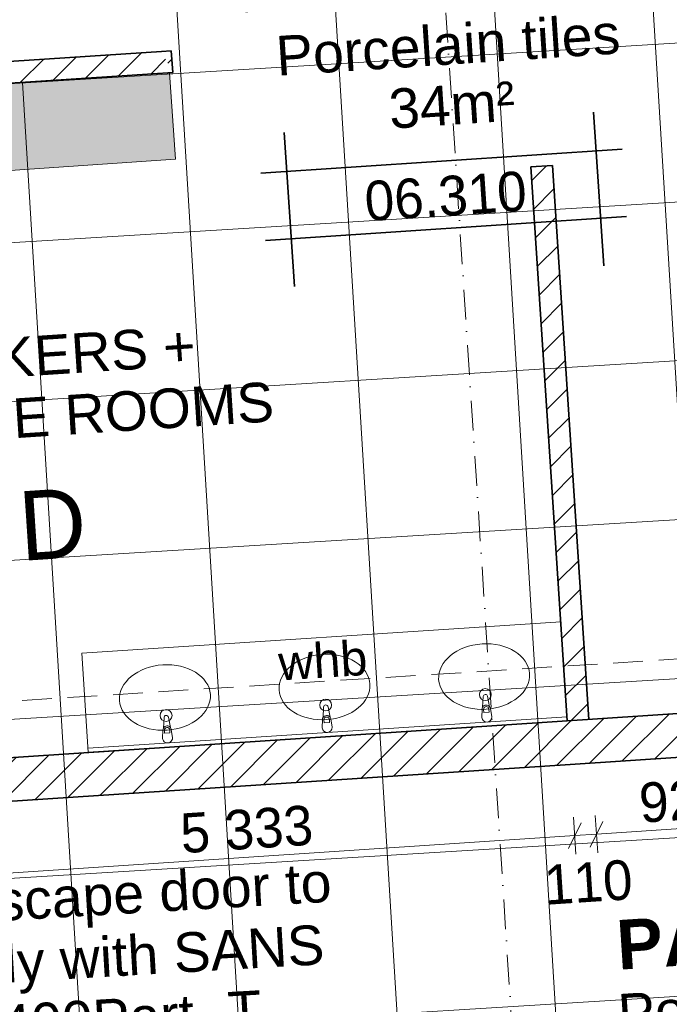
# Model space of a CAD drawing. Header units: millimetres. Extents: x -738537 to 1850049, y -250217 to 604013.
# Tile 96 of 220: x -140725 to -137446, y 81324 to 86290. Entities that reach past the tile are written whole.
import ezdxf

# ---------------------------------------------------------------- set-up
doc = ezdxf.new("R2010")
doc.units = ezdxf.units.MM
doc.header["$MEASUREMENT"] = 0
doc.linetypes.add('Dot & Dashed', pattern=[280, 150, -60, 0, -70])
doc.linetypes.add('Hidden Line copy', pattern=[230, 150, -80])
for name, color, linetype, lineweight, true_color in [('0_Pen_No__7', 7, 'Continuous', 5, 0x9f07ff), ('A_WALL LOAD_Pen_No__7', 7, 'Continuous', 5, 0x9f07ff), ('SEWER LINE_Pen_No__10', 7, 'Continuous', 20, 0x996633)]:
    doc.layers.add(name, color=color, linetype=linetype, lineweight=lineweight, true_color=true_color)
for name, color, linetype, lineweight in [('A_FLOORS FINISH_Pen_No__128', 9, 'Continuous', 0), ('A_FLOORS STRUCTURE_Pen_No__3', 30, 'Continuous', 15), ('A_FLOORS STRUCTURE_Pen_No__8', 255, 'Continuous', 0), ('A_SURVEY_Pen_No__6', 7, 'Continuous', 5), ('A_WALL LOAD_Pen_No__1', 214, 'Continuous', 35), ('B_FURN LOOSE_Pen_No__6', 7, 'Continuous', 5), ('C-GRID _Pen_No__5', 4, 'Continuous', 5), ('C_DIMS - GA_Pen_No__6', 7, 'Continuous', 5), ('C_TEXT GA_Pen_No__6', 7, 'Continuous', 5), ('SEWER LINE_Pen_No__1', 214, 'Continuous', 35), ('SEWER LINE_Pen_No__6', 7, 'Continuous', 5)]:
    doc.layers.add(name, color=color, linetype=linetype, lineweight=lineweight)
doc.layers.add('B_FURN LOOSE', color=7, linetype='Continuous')
doc.layers.add('C_DIMS - GA', color=7, linetype='Continuous')
doc.styles.add('GENERATED_STYLE_1', font='GOTHIC.TTF')
doc.styles.add('GENERATED_STYLE_2', font='arial.ttf')
doc.styles.add('GENERATED_STYLE_6', font='arialbd.ttf')
doc.dimstyles.new('GENERATED_STYLE__1', dxfattribs={"dimtxt": 200, "dimasz": 95, "dimexe": 0.18, "dimexo": 90000, "dimgap": 0.09, "dimtad": 1, "dimdec": 0, "dimzin": 0, "dimdsep": 46, "dimtxsty": 'GENERATED_STYLE_1', "dimblk": 'ARROWHEAD_2', "dimblk1": 'ARROWHEAD_2', "dimblk2": 'ARROWHEAD_2', "dimcen": 0.09, "dimclrd": 7, "dimclre": 7, "dimclrt": 7, "dimadec": 0, "dimazin": 0, "dimtfac": 1, "dimtdec": 4, "dimtmove": 0, "dimatfit": 3, "dimfxl": 1, "dimtolj": 1, "dimtzin": 0, "dimarcsym": 0})
doc.dimstyles.new('GENERATED_STYLE__3', dxfattribs={"dimtxt": 200, "dimasz": 95, "dimexe": 0.18, "dimexo": 90000, "dimgap": 0.09, "dimtad": 1, "dimdec": 0, "dimzin": 0, "dimdsep": 46, "dimtxsty": 'GENERATED_STYLE_1', "dimblk": 'ARROWHEAD_2', "dimblk1": 'ARROWHEAD_2', "dimblk2": 'ARROWHEAD_2', "dimcen": 0.09, "dimclrd": 7, "dimclre": 7, "dimclrt": 7, "dimadec": 0, "dimazin": 0, "dimtfac": 1, "dimtdec": 4, "dimtmove": 2, "dimatfit": 3, "dimfxl": 1, "dimtolj": 1, "dimtzin": 0, "dimarcsym": 0})

# ---------------------------------------------------------------- blocks, each defined once
blk = doc.blocks.new('Multi-Basin Counter 24[32]', base_point=(-139177.8, 82799.9))
at = {"layer": 'B_FURN LOOSE_Pen_No__6', "color": 7, "linetype": 'Continuous', "lineweight": 5}
for p, q in [((-138002.1, 83377.9), (-140418.9, 83219.8)), ((-138002.1, 83377.9), (-137969.4, 82879)), ((-140418.9, 83219.8), (-140386.3, 82720.9)), ((-138390.4, 82921.5), (-138391.3, 82936.4)), ((-138364.2, 82938.1), (-138363.2, 82923.3)), ((-137970.7, 82899), (-140387.6, 82740.8)), ((-139169.8, 82885.4), (-139168.8, 82870.6)), ((-138363.2, 82923.3), (-138390.4, 82921.5)), ((-137969.4, 82879), (-140386.3, 82720.9)), ((-139196, 82868.8), (-139196.9, 82883.6)), ((-139168.8, 82870.6), (-139196, 82868.8)), ((-140001.6, 82816.1), (-140002.6, 82830.9)), ((-139974.5, 82817.9), (-140001.6, 82816.1)), ((-139975.4, 82832.7), (-139974.5, 82817.9))]:
    blk.add_line(p, q, dxfattribs=at)
at = {"layer": 'B_FURN LOOSE_Pen_No__6', "color": 7, "linetype": 'Continuous', "lineweight": 5, "flags": 128}
for points in [[(-138350.2, 82899.2), (-138356.9, 82940.8, 0.12102), (-138360.8, 82950.1), (-138370.9, 83002.4, 0.882566), (-138393, 83001), (-138396.2, 82947.7, 0.12102), (-138398.9, 82938), (-138400.1, 82895.9, 1)], [(-139155.8, 82846.5), (-139162.6, 82888.1, 0.12102), (-139166.4, 82897.3), (-139176.5, 82949.7, 0.882566), (-139198.7, 82948.3), (-139201.8, 82895, 0.12102), (-139204.5, 82885.3), (-139205.7, 82843.2, 1)], [(-139961.5, 82793.7), (-139968.2, 82835.3, 0.12102), (-139972.1, 82844.6), (-139982.1, 82897, 0.882566), (-140004.3, 82895.6), (-140007.5, 82842.3, 0.12102), (-140010.1, 82832.6), (-140011.3, 82790.5, 1)]]:
    blk.add_lwpolyline(points, format="xyb", close=True, dxfattribs=at)
at = {"layer": 'B_FURN LOOSE_Pen_No__6', "color": 7, "linetype": 'Continuous', "lineweight": 5}
for centre in [(-138382.6, 83011.2), (-139188.2, 82958.5), (-139993.8, 82905.8)]:
    blk.add_circle(centre, 30, dxfattribs=at)
for centre, radius, start, end in [((-138377.8, 82937.5), 21.1, 36.5149, 150.9728), ((-138377.8, 82937.2), 13.6, 3.7439, 183.7439), ((-139183.4, 82884.8), 21.1, 36.5149, 150.9728), ((-139183.4, 82884.5), 13.6, 3.7439, 183.7439), ((-139989, 82832.1), 21.1, 36.5149, 150.9728), ((-139989, 82831.8), 13.6, 3.7439, 183.7439)]:
    blk.add_arc(centre, radius, start, end, dxfattribs=at)
for centre in [(-138388.5, 83102.1), (-139194.2, 83049.4), (-139999.8, 82996.7)]:
    blk.add_ellipse(centre, major_axis=(229.5, 15), ratio=0.717391, dxfattribs=at)
blk = doc.blocks.new('*D417')
at = {"layer": 'C_DIMS - GA_Pen_No__6', "color": 7, "linetype": 'Continuous', "lineweight": 5, "transparency": 16777216}
for p, q in [((-142260, 91123.4), (-137508.2, 91446.9)), ((-142597.8, 91006.4), (-142610.5, 91193.5)), ((-142228.2, 91188.2), (-142291.7, 91058.6)), ((-142253.6, 91029.9), (-142266.3, 91216.9)), ((-142572.4, 91164.8), (-142635.9, 91035.2)), ((-142665.2, 91095.8), (-142604.2, 91100)), ((-142604.2, 91100), (-142260, 91123.4))]:
    blk.add_line(p, q, dxfattribs=at)
at = {"layer": 'C_DIMS - GA_Pen_No__6', "color": 7, "lineweight": 5, "transparency": 16777216, "insert": (-142678.1, 91274.4), "char_height": 200, "attachment_point": 7, "rotation": 3.8949, "style": 'GENERATED_STYLE_1'}
blk.add_mtext('\\A1;{\\pql;\\fCentury Gothic|b0|i0|c0|p34;345}', dxfattribs=at)
blk = doc.blocks.new('ARROWHEAD_2')
at = {"color": 0, "linetype": 'Continuous', "lineweight": 0}
for p, q in [((-0.378, -0.655), (0.378, 0.655)), ((0, 0), (-1, 0))]:
    blk.add_line(p, q, dxfattribs=at)
blk = doc.blocks.new('*D418')
at = {"layer": 'C_DIMS - GA_Pen_No__6', "color": 7, "linetype": 'Continuous', "lineweight": 5, "transparency": 16777216}
for p, q in [((-137501.8, 91353.4), (-137514.6, 91540.5)), ((-137539.9, 91382.1), (-137476.4, 91511.7)), ((-142260, 91123.4), (-137508.2, 91446.9)), ((-137508.2, 91446.9), (-137447.2, 91451.1)), ((-142228.2, 91188.2), (-142291.7, 91058.6))]:
    blk.add_line(p, q, dxfattribs=at)
at = {"layer": 'C_DIMS - GA_Pen_No__6', "color": 7, "lineweight": 5, "transparency": 16777216, "insert": (-140238, 91301.2), "char_height": 200, "attachment_point": 7, "rotation": 3.8949, "style": 'GENERATED_STYLE_1'}
blk.add_mtext('\\A1;{\\pql;\\fCentury Gothic|b0|i0|c0|p34;4\xa0763}', dxfattribs=at)
blk = doc.blocks.new('*D465')
at = {"layer": 'C_DIMS - GA_Pen_No__6', "color": 7, "linetype": 'Continuous', "lineweight": 5, "transparency": 16777216}
for p, q in [((-137891.1, 82239.9), (-137954.9, 82110.4)), ((-137916.8, 82081.6), (-137929.2, 82268.7)), ((-143244.2, 81824.2), (-137923, 82175.1)), ((-137923, 82175.1), (-137813.2, 82182.4)), ((-143238, 81730.6), (-143250.3, 81917.7)), ((-143212.3, 81888.9), (-143276.1, 81759.4)), ((-143305.2, 81820.2), (-143244.2, 81824.2))]:
    blk.add_line(p, q, dxfattribs=at)
at = {"layer": 'C_DIMS - GA_Pen_No__6', "color": 7, "lineweight": 5, "transparency": 16777216, "char_height": 200, "attachment_point": 7, "rotation": 3.7734, "style": 'GENERATED_STYLE_1'}
for s, insert in [('\\A1;{\\pql;\\fCentury Gothic|b0|i0|c0|p34;5\xa0333}', (-139906.2, 82083.4)), ('\\A1;{\\pql;\\fCentury Gothic|b0|i0|c0|p34;110}', (-138070.7, 81823.2))]:
    blk.add_mtext(s, dxfattribs=dict(at, insert=insert))
blk = doc.blocks.new('*D466')
at = {"layer": 'C_DIMS - GA_Pen_No__6', "color": 7, "linetype": 'Continuous', "lineweight": 5, "transparency": 16777216}
for p, q in [((-137891.1, 82239.9), (-137954.9, 82110.4)), ((-137781.3, 82247.1), (-137845.1, 82117.6)), ((-137807.1, 82088.8), (-137819.4, 82275.9)), ((-137813.2, 82182.4), (-136895.5, 82242.9)), ((-137923, 82175.1), (-137813.2, 82182.4))]:
    blk.add_line(p, q, dxfattribs=at)
blk = doc.blocks.new('*D467')
at = {"layer": 'C_DIMS - GA_Pen_No__6', "color": 7, "linetype": 'Continuous', "lineweight": 5, "transparency": 16777216}
for p, q in [((-136863.6, 82307.6), (-136927.4, 82178.2)), ((-136889.4, 82149.3), (-136901.7, 82336.4)), ((-137781.3, 82247.1), (-137845.1, 82117.6)), ((-137813.2, 82182.4), (-136895.5, 82242.9)), ((-136895.5, 82242.9), (-136785.8, 82250.1))]:
    blk.add_line(p, q, dxfattribs=at)
at = {"layer": 'C_DIMS - GA_Pen_No__6', "color": 7, "lineweight": 5, "transparency": 16777216, "char_height": 200, "attachment_point": 7, "rotation": 3.7734, "style": 'GENERATED_STYLE_1'}
for s, insert in [('\\A1;{\\pql;\\fCentury Gothic|b0|i0|c0|p34;920}', (-137590.9, 82237.1)), ('\\A1;{\\pql;\\fCentury Gothic|b0|i0|c0|p34;110}', (-137046.4, 81891.3))]:
    blk.add_mtext(s, dxfattribs=dict(at, insert=insert))
blk = doc.blocks.new('*D473')
at = {"layer": 'C_DIMS - GA_Pen_No__6', "color": 7, "linetype": 'Continuous', "lineweight": 5, "transparency": 16777216}
for p, q in [((-145895.9, 88596.6), (-145899.9, 88657.6)), ((-145802.3, 88602.7), (-145989.4, 88590.5)), ((-145831.2, 88564.6), (-145960.6, 88628.5)), ((-145094.8, 76323.1), (-145895.9, 88596.6)), ((-145001.3, 76329.2), (-145188.4, 76317)), ((-145159.5, 76355), (-145030.1, 76291.1)), ((-145090.8, 76262.1), (-145094.8, 76323.1))]:
    blk.add_line(p, q, dxfattribs=at)
at = {"layer": 'C_DIMS - GA_Pen_No__6', "color": 7, "lineweight": 5, "transparency": 16777216, "insert": (-145784.6, 82868.1), "char_height": 200, "attachment_point": 7, "rotation": 273.7342, "style": 'GENERATED_STYLE_1'}
blk.add_mtext('\\A1;{\\pql;\\fCentury Gothic|b0|i0|c0|p34;12\xa0300}', dxfattribs=at)
blk = doc.blocks.new('*D496')
at = {"layer": 'C_DIMS - GA_Pen_No__6', "color": 7, "linetype": 'Continuous', "lineweight": 5, "transparency": 16777216}
for p, q in [((-145225.6, 88294.6), (-145248, 88638.8)), ((-145132, 88300.7), (-145319.1, 88288.5)), ((-145290.3, 88326.5), (-145160.9, 88262.6)), ((-145077.7, 86029), (-145225.6, 88294.6)), ((-145142.4, 86061), (-145013, 85997.1))]:
    blk.add_line(p, q, dxfattribs=at)
at = {"layer": 'C_DIMS - GA_Pen_No__6', "color": 7, "lineweight": 5, "transparency": 16777216, "char_height": 200, "attachment_point": 7, "rotation": 273.7342, "style": 'GENERATED_STYLE_1'}
for s, insert in [('\\A1;{\\pql;\\fCentury Gothic|b0|i0|c0|p34;2\xa0270}', (-145134.6, 87515.7)), ('\\A1;{\\pql;\\fCentury Gothic|b0|i0|c0|p34;345}', (-145450.2, 86051.9))]:
    blk.add_mtext(s, dxfattribs=dict(at, insert=insert))

msp = doc.modelspace()

# ---------------------------------------------------------------- hatches: boundary and pattern name
at = {"layer": '0_Pen_No__7', "linetype": 'Continuous', "lineweight": 5, "true_color": 0x000000}
h = msp.add_hatch(dxfattribs=at)
h.set_pattern_fill('ANSI31', color=18, scale=870, style=0)
h.paths.add_polyline_path([(-140009.3, 86130.2), (-141911.6, 86005.7), (-141904.1, 85895.9), (-139952.3, 86023.7)])
h = msp.add_hatch(dxfattribs=at)
h.set_pattern_fill('ANSI31', color=18, scale=870, style=0)
h.paths.add_polyline_path([(-137851.4, 82761.5), (-138035.7, 85555.4), (-138145.4, 85548.2), (-137961.2, 82754.3)])
h = msp.add_hatch(dxfattribs=at)
h.set_pattern_fill('ANSI31', color=18, scale=870, style=0)
h.paths.add_polyline_path([(-141673.8, 82509.4), (-141659.3, 82289.9), (-136803.3, 82610.2), (-136817.8, 82829.7)])
at = {"layer": 'A_FLOORS FINISH_Pen_No__128', "linetype": 'Continuous', "lineweight": 0}
h = msp.add_hatch(dxfattribs=at)
h.set_pattern_fill('PATTERN__TILES_ANGLED', color=9, style=0, pattern_type=2)
h.set_pattern_definition([(93.5, (0, 0), (798.508, 48.839), []), (183.5, (0, 0), (-48.839, 798.508), [])])
h.paths.add_polyline_path([(-140002.9, 86020.3), (-142248.5, 85873.4), (-142248.4, 85872.5), (-143511.5, 85789.8), (-143266.4, 82184.5), (-142002.8, 82267.2), (-141905.8, 80776.2), (-141557.1, 80799.1), (-141547.2, 80651.5), (-131609.1, 81315.5), (-131736.9, 83164.9), (-130126.1, 83276.1), (-130293.6, 85526.6), (-129320.6, 85594.7), (-129432.8, 87311.3), (-132576.5, 87105.8), (-132707.7, 89111.3), (-140172.8, 88624.2)])
at = {"layer": 'A_FLOORS STRUCTURE_Pen_No__8', "linetype": 'Continuous', "lineweight": 0}
msp.add_hatch(color=255, dxfattribs=at).paths.add_polyline_path([(-139968.4, 86021.7), (-143511.5, 85789.8), (-143290.7, 82528.4), (-140770.9, 82694.2), (-140803.7, 83193.5), (-142873.4, 83052.1), (-143032.1, 85375.9), (-139938.7, 85587.2)])
at = {"layer": 'A_WALL LOAD_Pen_No__7', "linetype": 'Continuous', "lineweight": 5, "true_color": 0x9f07ff}
h = msp.add_hatch(dxfattribs=at)
h.set_pattern_fill('HATCH__BRICK', color=190, style=0, pattern_type=2)
h.set_pattern_definition([(45, (0, 0), (-63.63961, 63.63961), [])])
h.paths.add_polyline_path([(-140009.3, 86130.1), (-139952.3, 86023.7), (-139959.4, 86133.4)])

# ---------------------------------------------------------------- linework, layer by layer
at = {"layer": 'A_FLOORS STRUCTURE_Pen_No__3', "color": 30, "linetype": 'Continuous', "lineweight": 15}
msp.add_lwpolyline([(-139968.4, 86021.7), (-143511.5, 85789.8), (-143290.7, 82528.4), (-140770.9, 82694.2), (-140803.7, 83193.5), (-142873.4, 83052.1), (-143032.1, 85375.9), (-139938.7, 85587.2)], close=True, dxfattribs=at)
at = {"layer": 'A_WALL LOAD_Pen_No__1', "color": 214, "linetype": 'Continuous', "lineweight": 35}
msp.add_line((-140009.3, 86130.1), (-139959.4, 86133.4), dxfattribs=at)
msp.add_line((-140009.3, 86130.1), (-139959.4, 86133.4), dxfattribs=at)
for points in [[(-140009.3, 86130.2), (-141911.6, 86005.7)], [(-139952.3, 86023.7), (-139959.4, 86133.4)], [(-141904.1, 85895.9), (-139952.3, 86023.7)], [(-138035.7, 85555.4), (-138145.4, 85548.2)], [(-138145.4, 85548.2), (-137961.2, 82754.3)], [(-137851.4, 82761.5), (-138035.7, 85555.4)], [(-136817.8, 82829.7), (-141673.5, 82509.4)], [(-137946.7, 82534.7), (-136803.3, 82610.2)], [(-141658.6, 82289.9), (-137946.7, 82534.7)]]:
    msp.add_lwpolyline(points, dxfattribs=at)
at = {"layer": 'C-GRID _Pen_No__5', "color": 4, "linetype": 'Dot & Dashed', "lineweight": 5}
msp.add_line((-139084.4, 94151.6), (-137812.3, 74661.2), dxfattribs=at)
at = {"layer": 'SEWER LINE_Pen_No__1', "color": 214, "linetype": 'Continuous', "lineweight": 35}
for p, q in [((-137776.9, 85048.6), (-137828.4, 85824.6)), ((-139337.6, 84945), (-139389.1, 85721)), ((-139507.1, 85516.8), (-137684.5, 85637.8)), ((-139484.5, 85176.2), (-137661.8, 85297.2))]:
    msp.add_line(p, q, dxfattribs=at)
at = {"layer": 'SEWER LINE_Pen_No__10', "color": 25, "linetype": 'Hidden Line copy', "lineweight": 20, "true_color": 0x996633, "flags": 128}
msp.add_lwpolyline([(-142303.8, 86349.3), (-142182.3, 82764), (-130495.3, 83502.7)], dxfattribs=at)

# ---------------------------------------------------------------- block references
at = {"layer": 'B_FURN LOOSE', "color": 5, "linetype": 'Continuous', "lineweight": 5}
msp.add_blockref('Multi-Basin Counter 24[32]', (-139169.7, 82675.2), dxfattribs=at)

# ---------------------------------------------------------------- texts
at = {"layer": 'A_SURVEY_Pen_No__6', "color": 7, "linetype": 'Continuous', "lineweight": 5, "insert": (-140559.2, 83746.4), "char_height": 350, "attachment_point": 5, "rotation": 3.7734, "style": 'GENERATED_STYLE_1'}
msp.add_mtext('\\A1;{\\pqc;\\fCentury Gothic|b0|i0|c0|p34;D}', dxfattribs=at)
at = {"layer": 'C_TEXT GA_Pen_No__6', "color": 18, "linetype": 'Continuous', "lineweight": 5, "true_color": 0x000000, "attachment_point": 5}
for s, insert, char_height, width, rotation, line_spacing_factor, style in [('\\A1;{\\pqc;\\fArial|b1|i0|c0|p34;FEMALE ABLUTIONS\\P\\pqc;\\fArial|b0|i0|c0|p34;\\C214;\\H0.800000x;Porcelain tiles\\P\\pqc;\\fArial|b0|i0|c0|p34;34m²}', (-138577.9, 86390), 250, 3050.305, 3.7382, 0.911264, 'GENERATED_STYLE_6'), ('\\A1;{\\pqc;\\fArial|b0|i0|c0|p34;Fire escape door to comply with SANS 10400Part -T}', (-140335.3, 81558.9), 200, 2411.964, 3.3267, 0.936803, 'GENERATED_STYLE_2')]:
    msp.add_mtext(s, dxfattribs=dict(at, insert=insert, char_height=char_height, width=width, rotation=rotation, line_spacing_factor=line_spacing_factor, style=style))
at = {"layer": 'C_TEXT GA_Pen_No__6', "color": 18, "linetype": 'Continuous', "lineweight": 5, "true_color": 0x000000, "insert": (-138574.7, 85399.8), "char_height": 200, "attachment_point": 5, "rotation": 3.7982, "style": 'GENERATED_STYLE_1'}
msp.add_mtext('\\A1;\\pxqc;06.310', dxfattribs=at)
at = {"layer": 'C_TEXT GA_Pen_No__6', "color": 18, "linetype": 'Continuous', "lineweight": 5, "true_color": 0x000000, "attachment_point": 5, "rotation": 3.7382}
for s, insert, char_height, line_spacing_factor, style in [('\\A1;{\\pqc;\\fArial|b0|i0|c0|p34;LOCKERS +\\P\\pqc;\\fArial|b0|i0|c0|p34;CHANGE ROOMS}', (-140614.6, 84441.5), 200, 0.923713, 'GENERATED_STYLE_2'), ('\\A1;{\\pqc;\\fArial|b1|i0|c0|p34;PASSAGE \\P\\pqc;\\fArial|b0|i0|c0|p34;\\C214;\\H0.800000x;Porcelain tiles}', (-136848.7, 81516.6), 250, 0.894032, 'GENERATED_STYLE_6')]:
    msp.add_mtext(s, dxfattribs=dict(at, insert=insert, char_height=char_height, line_spacing_factor=line_spacing_factor, style=style))
at = {"layer": 'SEWER LINE_Pen_No__6', "color": 7, "linetype": 'Continuous', "lineweight": 5, "insert": (-139194.7, 83058), "char_height": 175, "attachment_point": 5, "rotation": 3.7342, "style": 'GENERATED_STYLE_2'}
msp.add_mtext('\\A1;{\\pqc;\\fArial|b0|i0|c0|p34;whb}', dxfattribs=at)

# ---------------------------------------------------------------- dimensions: what is measured, and where the dimension line sits
at = {"layer": 'C_DIMS - GA', "color": 7, "linetype": 'Continuous', "lineweight": 5}
for base, p1, p2, angle, dimstyle, picture, middle, turn in [((-137508.2, 91446.9), (-141496.1, 79903.2), (-137328.4, 88806.8), 3.8949, 'GENERATED_STYLE__1', '*D418', (-139902, 91424.3), 3.8949), ((-142260, 91123.4), (-141840.3, 79879.8), (-141496.1, 79903.2), 3.8949, 'GENERATED_STYLE__3', '*D417', (-142456.7, 91389.7), 3.8949), ((-145895.9, 88596.6), (-142966, 76462), (-138524.5, 89077.7), 93.7342, 'GENERATED_STYLE__3', '*D473', (-145657.5, 82455.7), 273.7342), ((-145225.6, 88294.6), (-143877.1, 86107.4), (-138502, 88733.4), 93.7342, 'GENERATED_STYLE__1', '*D496', (-145012.5, 87179.4), 273.7342), ((-136895.5, 82242.9), (-137936.3, 84048.7), (-137127.5, 85759.5), 3.7734, 'GENERATED_STYLE__1', '*D467', (-137369.2, 82352), 3.7734), ((-137923, 82175.1), (-143290.6, 82528.1), (-138046.1, 84041.5), 3.7734, 'GENERATED_STYLE__3', '*D465', (-139570, 82205.8), 3.7734), ((-137813.2, 82182.4), (-138046.1, 84041.5), (-137936.3, 84048.7), 3.7734, 'GENERATED_STYLE__3', '*D466', (-137849.1, 81938), 3.7734)]:
    dim = msp.add_linear_dim(base=base, p1=p1, p2=p2, angle=angle, dimstyle=dimstyle, dxfattribs=at)
    dim.commit()
    dim.dimension.update_dxf_attribs({"geometry": picture, "text_midpoint": middle, "dimtype": 160, "text_rotation": turn})

doc.saveas('drawing.dxf')
